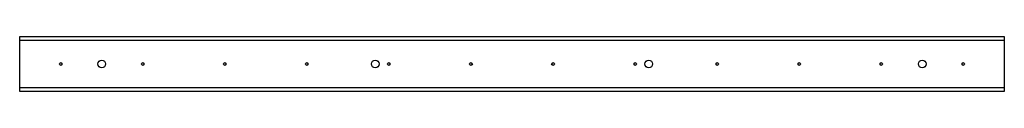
# Model space of a CAD drawing. Header units: inches. Extents: x 46.7 to 118.7, y 40.8 to 44.8.
import ezdxf

# ---------------------------------------------------------------- set-up
doc = ezdxf.new("R2010")
doc.units = ezdxf.units.IN
doc.header["$MEASUREMENT"] = 0
doc.layers.add('Visible Edges(ANSI)', color=7, linetype='Continuous', lineweight=25)
doc.layers.add('Visible Tangent Edges(ANSI)', color=7, linetype='Continuous', lineweight=25)

msp = doc.modelspace()

# ---------------------------------------------------------------- linework, layer by layer
at = {"layer": 'Visible Edges(ANSI)'}
for p, q in [((46.713, 44.564), (46.713, 44.814)), ((46.713, 44.814), (118.713, 44.814)), ((118.713, 44.814), (118.713, 44.564)), ((46.713, 41.064), (46.713, 44.564)), ((118.713, 44.564), (118.713, 41.064)), ((46.713, 40.814), (46.713, 41.064)), ((118.713, 41.064), (118.713, 40.814)), ((118.713, 40.814), (46.713, 40.814))]:
    msp.add_line(p, q, dxfattribs=at)
for centre, radius in [((49.713, 42.814), 0.101), ((52.713, 42.814), 0.281), ((55.713, 42.814), 0.101), ((61.713, 42.814), 0.101), ((67.713, 42.814), 0.101), ((72.713, 42.814), 0.281), ((73.713, 42.814), 0.101), ((79.713, 42.814), 0.101), ((85.713, 42.814), 0.101), ((91.713, 42.814), 0.101), ((92.713, 42.814), 0.281), ((97.713, 42.814), 0.101), ((103.713, 42.814), 0.101), ((109.713, 42.814), 0.101), ((112.713, 42.814), 0.281), ((115.713, 42.814), 0.101)]:
    msp.add_circle(centre, radius, dxfattribs=at)
at = {"layer": 'Visible Tangent Edges(ANSI)'}
for p, q in [((46.713, 44.564), (118.713, 44.564)), ((118.713, 41.064), (46.713, 41.064))]:
    msp.add_line(p, q, dxfattribs=at)

doc.saveas('drawing.dxf')
